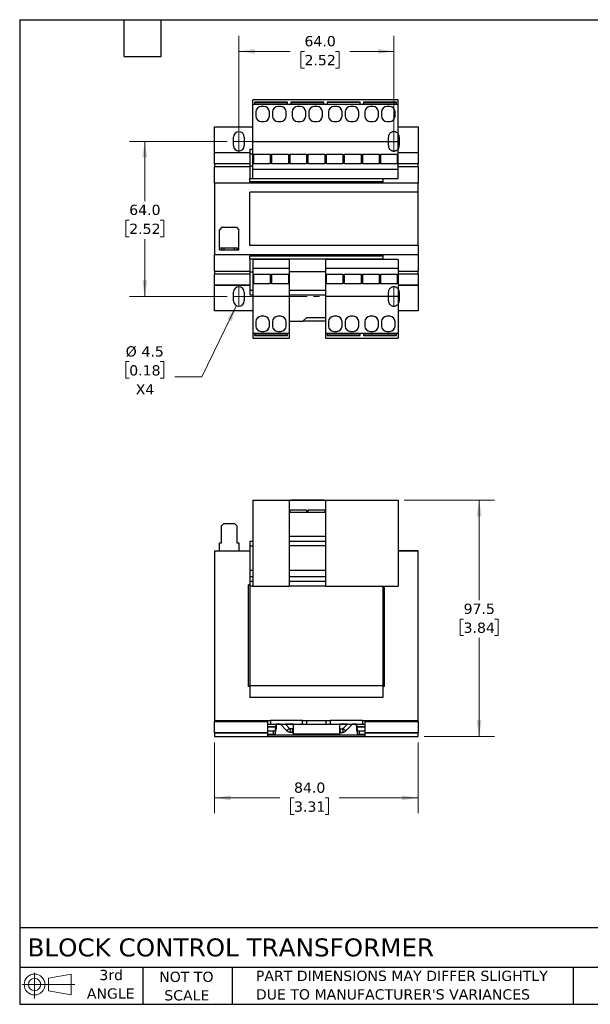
# Model space of a CAD drawing. Header units: millimetres. Extents: x 13 to 546, y 13 to 419.
# Tile 1 of 2: x 13 to 248, y 13 to 419. Entities that reach past the tile are written whole.
import ezdxf

# ---------------------------------------------------------------- set-up
doc = ezdxf.new("R2010")
doc.units = ezdxf.units.MM
doc.header["$LTSCALE"] = 2
for name, pattern in [('SLD-Center', [19.05, 15.24, -1.27, 1.27, -1.27]), ('SLD-Dashed', [1.905, 1.27, -0.635]), ('SLD-Solid', [0])]:
    doc.linetypes.add(name, pattern=pattern)
doc.layers.add('HIDDEN', color=102, linetype='SLD-Dashed')
doc.layers.add('TEXT', color=140, linetype='SLD-Solid', lineweight=25)
doc.styles.add('SLDTEXTSTYLE0', font='VERDANA.TTF')
doc.dimstyles.new('SLDDIMSTYLE0', dxfattribs={"dimtxt": 4.316016, "dimasz": 6.604, "dimexe": 0, "dimexo": 0.0625, "dimgap": 1.079004, "dimtad": 0, "dimtih": 1, "dimtoh": 1, "dimrnd": 1e-09, "dimzin": 4, "dimdsep": 46, "dimtxsty": 'SLDTEXTSTYLE0', "dimsah": 1, "dimcen": 0.09, "dimadec": 0, "dimazin": 1, "dimtfac": 1, "dimtofl": 0, "dimtmove": 0, "dimatfit": 3, "dimfxl": 0, "dimfrac": 2, "dimtolj": 1, "dimtzin": 12, "dimarcsym": 0})
doc.dimstyles.new('SLDDIMSTYLE1', dxfattribs={"dimtxt": 4.316016, "dimasz": 6.604, "dimexe": 0, "dimexo": 0.0625, "dimgap": 1.079004, "dimtad": 0, "dimtih": 1, "dimtoh": 1, "dimrnd": 1e-09, "dimzin": 12, "dimdsep": 46, "dimtxsty": 'SLDTEXTSTYLE0', "dimsah": 1, "dimcen": 0.09, "dimadec": 0, "dimazin": 3, "dimtfac": 1, "dimtofl": 0, "dimtmove": 0, "dimatfit": 3, "dimfxl": 0, "dimfrac": 2, "dimtolj": 1, "dimtzin": 12, "dimarcsym": 0})
doc.dimstyles.new('SLDDIMSTYLE3', dxfattribs={"dimtxt": 4.316016, "dimasz": 6.604, "dimexe": 0, "dimexo": 0.0625, "dimgap": 1.079004, "dimtad": 0, "dimtih": 1, "dimtoh": 1, "dimrnd": 1e-09, "dimzin": 12, "dimdsep": 46, "dimtxsty": 'SLDTEXTSTYLE0', "dimsah": 1, "dimcen": 0, "dimadec": 0, "dimazin": 3, "dimtfac": 1, "dimtofl": 0, "dimtmove": 0, "dimatfit": 3, "dimfxl": 0, "dimfrac": 2, "dimtolj": 1, "dimtzin": 12, "dimarcsym": 0})

# ---------------------------------------------------------------- blocks, each defined once
blk = doc.blocks.new('Block11')
at = {"color": 7, "linetype": 'SLD-Solid', "lineweight": 18}
for p, q in [((5.18, 10.62), (5.18, 0)), ((10.96, 8.33), (20.35, 10.06)), ((10.96, 3.19), (10.96, 8.33)), ((20.35, 10.06), (20.35, 1.46)), ((0, 5.76), (21.75, 5.76)), ((10.96, 3.19), (20.35, 1.46))]:
    blk.add_line(p, q, dxfattribs=at)
for radius in [4.3, 2.57]:
    blk.add_circle((5.18, 5.76), radius, dxfattribs=at)
blk = doc.blocks.new('Block12')
at = {"color": 7, "linetype": 'Continuous'}
blk.add_blockref('Block11', (0, 0), dxfattribs=at)
blk = doc.blocks.new('_D')
at = {"color": 7, "linetype": 'SLD-Solid', "lineweight": 0}
for p, q in [((93.22, 120.72), (93.22, 91.55)), ((177.22, 120.72), (177.22, 91.55)), ((93.22, 97.9), (120.15, 97.9)), ((126, 97.9), (124.55, 97.9)), ((124.55, 97.9), (124.55, 91.04)), ((138.82, 97.9), (140.27, 97.9)), ((140.27, 97.9), (140.27, 91.04)), ((177.22, 97.9), (144.67, 97.9)), ((124.55, 91.04), (126, 91.04)), ((140.27, 91.04), (138.82, 91.04))]:
    blk.add_line(p, q, dxfattribs=at)
at = {"color": 7, "linetype": 'SLD-Solid', "lineweight": 18}
for points in [[(93.22, 97.9), (99.83, 96.89), (99.83, 98.92)], [(177.22, 97.9), (170.62, 98.92), (170.62, 96.89)]]:
    blk.add_solid(points, dxfattribs=at)
at = {"color": 7, "linetype": 'SLD-Solid', "lineweight": 18, "char_height": 4.233, "attachment_point": 1, "style": 'SLDTEXTSTYLE0'}
for s, insert in [('84.0', (126, 104.25)), ('3.31', (126, 96.42))]:
    blk.add_mtext(s, dxfattribs=dict(at, insert=insert))
blk = doc.blocks.new('_D_1')
at = {"color": 7, "linetype": 'SLD-Solid', "lineweight": 0}
for p, q in [((171.51, 220.73), (208.8, 220.73)), ((202.45, 220.73), (202.45, 179.56)), ((196.03, 171.73), (194.58, 171.73)), ((194.58, 171.73), (194.58, 164.87)), ((208.86, 171.73), (210.31, 171.73)), ((210.31, 171.73), (210.31, 164.87)), ((194.58, 164.87), (196.03, 164.87)), ((202.45, 123.26), (202.45, 163.9)), ((210.31, 164.87), (208.86, 164.87)), ((179.76, 123.26), (208.8, 123.26))]:
    blk.add_line(p, q, dxfattribs=at)
at = {"color": 7, "linetype": 'SLD-Solid', "lineweight": 18}
for points in [[(202.45, 220.73), (201.43, 214.13), (203.46, 214.13)], [(202.45, 123.26), (203.46, 129.87), (201.43, 129.87)]]:
    blk.add_solid(points, dxfattribs=at)
at = {"color": 7, "linetype": 'SLD-Solid', "lineweight": 18, "char_height": 4.233, "attachment_point": 1, "style": 'SLDTEXTSTYLE0'}
for s, insert in [('97.5', (196.03, 178.07)), ('3.84', (196.03, 170.25))]:
    blk.add_mtext(s, dxfattribs=dict(at, insert=insert))
blk = doc.blocks.new('_D_8')
at = {"color": 7, "linetype": 'SLD-Solid', "lineweight": 0}
for p, q in [((98.43, 368.87), (58.01, 368.87)), ((64.36, 368.87), (64.36, 344.22)), ((57.94, 336.39), (56.49, 336.39)), ((56.49, 336.39), (56.49, 329.53)), ((70.77, 336.39), (72.22, 336.39)), ((72.22, 336.39), (72.22, 329.53)), ((56.49, 329.53), (57.94, 329.53)), ((72.22, 329.53), (70.77, 329.53)), ((64.36, 304.87), (64.36, 328.57)), ((98.43, 304.87), (58.01, 304.87))]:
    blk.add_line(p, q, dxfattribs=at)
at = {"color": 7, "linetype": 'SLD-Solid', "lineweight": 18}
for points in [[(64.36, 368.87), (63.34, 362.26), (65.37, 362.26)], [(64.36, 304.87), (65.37, 311.47), (63.34, 311.47)]]:
    blk.add_solid(points, dxfattribs=at)
at = {"color": 7, "linetype": 'SLD-Solid', "lineweight": 18, "char_height": 4.233, "attachment_point": 1, "style": 'SLDTEXTSTYLE0'}
for s, insert in [('64.0', (57.94, 342.74)), ('2.52', (57.94, 334.91))]:
    blk.add_mtext(s, dxfattribs=dict(at, insert=insert))
blk = doc.blocks.new('_D_9')
at = {"color": 7, "linetype": 'SLD-Solid', "lineweight": 0}
for p, q in [((103.22, 373.16), (103.22, 412.37)), ((167.22, 373.16), (167.22, 412.37)), ((103.22, 406.02), (124.47, 406.02)), ((130.32, 406.02), (128.87, 406.02)), ((128.87, 406.02), (128.87, 399.16)), ((143.14, 406.02), (144.59, 406.02)), ((144.59, 406.02), (144.59, 399.16)), ((167.22, 406.02), (148.99, 406.02)), ((128.87, 399.16), (130.32, 399.16)), ((144.59, 399.16), (143.14, 399.16))]:
    blk.add_line(p, q, dxfattribs=at)
at = {"color": 7, "linetype": 'SLD-Solid', "lineweight": 18}
for points in [[(103.22, 406.02), (109.83, 405), (109.83, 407.03)], [(167.22, 406.02), (160.62, 407.03), (160.62, 405)]]:
    blk.add_solid(points, dxfattribs=at)
at = {"color": 7, "linetype": 'SLD-Solid', "lineweight": 18, "char_height": 4.233, "attachment_point": 1, "style": 'SLDTEXTSTYLE0'}
for s, insert in [('64.0', (130.32, 412.36)), ('2.52', (130.32, 404.53))]:
    blk.add_mtext(s, dxfattribs=dict(at, insert=insert))
blk = doc.blocks.new('_D_10')
at = {"color": 7, "linetype": 'SLD-Solid', "lineweight": 0}
for p, q in [((102.24, 301.09), (87.95, 271.69)), ((57.94, 277.96), (56.49, 277.96)), ((56.49, 277.96), (56.49, 271.1)), ((70.77, 277.96), (72.22, 277.96)), ((72.22, 277.96), (72.22, 271.1)), ((56.49, 271.1), (57.94, 271.1)), ((72.22, 271.1), (70.77, 271.1)), ((87.95, 271.69), (76.84, 271.69))]:
    blk.add_line(p, q, dxfattribs=at)
at = {"color": 7, "linetype": 'SLD-Solid', "lineweight": 18}
blk.add_solid([(102.24, 301.09), (98.44, 295.6), (100.27, 294.71)], dxfattribs=at)
at = {"color": 7, "linetype": 'SLD-Solid', "lineweight": 18, "char_height": 4.233, "attachment_point": 1, "style": 'SLDTEXTSTYLE0'}
for s, insert in [('%%c', (56.48, 284.3)), ('4.5', (63, 284.3)), ('0.18', (57.94, 276.48)), ('X4', (60.63, 268.65))]:
    blk.add_mtext(s, dxfattribs=dict(at, insert=insert))

msp = doc.modelspace()

# ---------------------------------------------------------------- linework, layer by layer
for p, q in [((108.973, 384.216), (108.973, 386.016)), ((168.973, 386.016), (108.973, 386.016)), ((108.973, 384.216), (109.673, 384.216)), ((108.973, 368.716), (108.973, 384.216)), ((109.673, 385.016), (109.673, 384.216)), ((123.273, 385.016), (109.673, 385.016)), ((109.673, 384.913), (123.273, 384.913)), ((109.673, 384.216), (123.273, 384.216)), ((113.623, 383.266), (112.423, 383.266)), ((120.523, 383.266), (119.323, 383.266)), ((123.273, 384.216), (123.273, 385.016)), ((123.273, 384.216), (124.673, 384.216)), ((138.273, 385.016), (124.673, 385.016)), ((124.673, 385.016), (124.673, 384.216)), ((124.673, 384.913), (138.273, 384.913)), ((124.673, 384.216), (138.273, 384.216)), ((128.623, 383.266), (127.423, 383.266)), ((135.523, 383.266), (134.323, 383.266)), ((138.273, 384.216), (138.273, 385.016)), ((138.273, 384.216), (139.673, 384.216)), ((153.273, 385.016), (139.673, 385.016)), ((139.673, 385.016), (139.673, 384.216)), ((153.273, 384.913), (139.673, 384.913)), ((139.673, 384.216), (153.273, 384.216)), ((143.623, 383.266), (142.423, 383.266)), ((150.523, 383.266), (149.323, 383.266)), ((153.273, 384.216), (153.273, 385.016)), ((153.273, 384.216), (154.673, 384.216)), ((168.273, 385.016), (154.673, 385.016)), ((154.673, 385.016), (154.673, 384.216)), ((154.673, 384.913), (168.273, 384.913)), ((154.673, 384.216), (168.273, 384.216)), ((158.623, 383.266), (157.423, 383.266)), ((165.523, 383.266), (164.323, 383.266)), ((168.273, 384.216), (168.273, 385.016)), ((168.273, 384.216), (168.973, 384.216)), ((168.973, 384.216), (168.973, 386.016)), ((168.973, 368.716), (168.973, 384.216)), ((110.223, 381.066), (110.223, 379.266)), ((115.823, 379.266), (115.823, 381.066)), ((117.123, 381.066), (117.123, 379.266)), ((122.723, 379.266), (122.723, 381.066)), ((125.223, 381.066), (125.223, 379.266)), ((130.823, 379.266), (130.823, 381.066)), ((132.123, 381.066), (132.123, 379.266)), ((137.723, 379.266), (137.723, 381.066)), ((140.223, 381.066), (140.223, 379.266)), ((145.823, 379.266), (145.823, 381.066)), ((147.123, 381.066), (147.123, 379.266)), ((152.723, 379.266), (152.723, 381.066)), ((155.223, 381.066), (155.223, 379.266)), ((160.823, 379.266), (160.823, 381.066)), ((162.123, 381.066), (162.123, 379.266)), ((167.723, 379.266), (167.723, 381.066)), ((93.223, 374.866), (108.973, 374.866)), ((93.223, 364.22), (93.223, 374.866)), ((112.423, 377.066), (113.623, 377.066)), ((119.323, 377.066), (120.523, 377.066)), ((127.423, 377.066), (128.623, 377.066)), ((134.323, 377.066), (135.523, 377.066)), ((142.423, 377.066), (143.623, 377.066)), ((149.323, 377.066), (150.523, 377.066)), ((157.423, 377.066), (158.623, 377.066)), ((164.323, 377.066), (165.523, 377.066)), ((168.973, 374.866), (177.223, 374.866)), ((177.223, 374.866), (177.223, 364.22)), ((100.973, 367.116), (100.973, 370.616)), ((105.473, 370.616), (105.473, 367.116)), ((169.473, 370.616), (169.473, 367.116)), ((168.973, 368.716), (108.973, 368.716)), ((108.973, 357.216), (108.973, 368.716)), ((168.973, 357.216), (168.973, 368.716)), ((93.223, 364.15), (93.223, 364.22)), ((93.223, 364.22), (107.723, 364.22)), ((93.223, 359.548), (93.223, 364.15)), ((107.723, 364.15), (93.223, 364.15)), ((107.723, 365.716), (108.973, 365.716)), ((107.723, 365.716), (107.723, 363.716)), ((107.723, 363.716), (108.973, 363.716)), ((107.723, 363.716), (107.723, 358.716)), ((109.261, 363.601), (116.161, 363.601)), ((109.261, 363.601), (109.261, 359.631)), ((116.161, 363.601), (116.161, 359.631)), ((116.761, 363.601), (123.661, 363.601)), ((116.761, 363.601), (116.761, 359.631)), ((123.661, 363.601), (123.661, 359.631)), ((124.261, 363.601), (124.261, 359.631)), ((124.261, 363.601), (131.161, 363.601)), ((131.161, 363.601), (131.161, 359.631)), ((131.761, 363.601), (131.761, 359.631)), ((131.761, 363.601), (138.661, 363.601)), ((138.661, 363.601), (138.661, 359.631)), ((139.261, 363.601), (139.261, 359.631)), ((139.261, 363.601), (146.161, 363.601)), ((146.161, 363.601), (146.161, 359.631)), ((146.761, 363.601), (153.661, 363.601)), ((146.761, 363.601), (146.761, 359.631)), ((153.661, 363.601), (153.661, 359.631)), ((154.261, 363.601), (154.261, 359.631)), ((154.261, 363.601), (161.161, 363.601)), ((161.161, 363.601), (161.161, 359.631)), ((161.761, 363.601), (168.661, 363.601)), ((161.761, 363.601), (161.761, 359.631)), ((168.661, 363.601), (168.661, 359.631)), ((168.973, 364.22), (177.223, 364.22)), ((177.223, 364.15), (168.973, 364.15)), ((177.223, 364.22), (177.223, 364.15)), ((177.223, 364.15), (177.223, 359.548)), ((93.223, 359.548), (93.223, 358.416)), ((107.723, 359.548), (93.223, 359.548)), ((93.223, 351.616), (93.223, 358.416)), ((107.723, 358.416), (93.223, 358.416)), ((107.723, 358.716), (108.973, 358.716)), ((107.723, 358.716), (107.723, 353.366)), ((116.161, 359.631), (109.261, 359.631)), ((123.661, 359.631), (116.761, 359.631)), ((131.161, 359.631), (124.261, 359.631)), ((138.661, 359.631), (131.761, 359.631)), ((146.161, 359.631), (139.261, 359.631)), ((153.661, 359.631), (146.761, 359.631)), ((161.161, 359.631), (154.261, 359.631)), ((168.661, 359.631), (161.761, 359.631)), ((177.223, 359.548), (168.973, 359.548)), ((177.223, 358.416), (168.973, 358.416)), ((177.223, 358.416), (177.223, 359.548)), ((177.223, 358.416), (177.223, 351.616)), ((168.973, 357.216), (108.973, 357.216)), ((108.973, 353.566), (108.973, 357.216)), ((168.973, 353.566), (168.973, 357.216)), ((177.223, 351.616), (93.223, 351.616)), ((93.223, 351.616), (93.223, 322.116)), ((162.723, 353.366), (107.723, 353.366)), ((107.723, 352.266), (107.723, 353.366)), ((107.723, 352.266), (162.723, 352.266)), ((107.723, 352.266), (107.723, 351.716)), ((107.723, 351.716), (162.723, 351.716)), ((107.723, 351.716), (107.723, 351.616)), ((108.973, 353.566), (168.973, 353.566)), ((162.723, 353.566), (162.723, 353.366)), ((162.723, 353.366), (162.723, 352.266)), ((162.723, 352.266), (162.723, 351.716)), ((162.723, 351.716), (162.723, 351.616)), ((177.223, 347.866), (177.223, 351.616)), ((107.776, 325.866), (107.776, 347.866)), ((177.276, 347.866), (107.776, 347.866)), ((177.276, 325.866), (177.276, 347.866)), ((96.223, 333.416), (95.223, 332.416)), ((96.223, 333.416), (102.223, 333.416)), ((102.223, 333.416), (103.223, 332.416)), ((95.223, 324.916), (95.223, 332.416)), ((103.223, 324.916), (103.223, 332.416)), ((177.276, 325.866), (107.776, 325.866)), ((177.223, 325.866), (177.223, 322.116)), ((93.223, 322.116), (177.223, 322.116)), ((93.223, 315.316), (93.223, 322.116)), ((95.223, 324.116), (95.223, 324.916)), ((95.223, 324.916), (96.073, 324.916)), ((95.223, 324.116), (96.073, 324.116)), ((96.073, 324.916), (96.073, 324.116)), ((96.073, 324.916), (97.073, 324.916)), ((96.073, 324.116), (97.073, 324.116)), ((97.073, 324.916), (97.073, 324.116)), ((97.073, 324.916), (101.373, 324.916)), ((97.073, 324.116), (101.373, 324.116)), ((101.373, 324.116), (101.373, 324.916)), ((101.373, 324.916), (102.373, 324.916)), ((101.373, 324.116), (102.373, 324.116)), ((102.373, 324.916), (102.373, 324.116)), ((102.373, 324.916), (103.223, 324.916)), ((102.373, 324.116), (103.223, 324.116)), ((103.223, 324.116), (103.223, 324.916)), ((107.723, 322.116), (107.723, 322.016)), ((107.723, 322.016), (162.723, 322.016)), ((107.723, 322.016), (107.723, 321.466)), ((162.723, 321.466), (107.723, 321.466)), ((107.723, 320.366), (107.723, 321.466)), ((162.723, 322.116), (162.723, 322.016)), ((162.723, 322.016), (162.723, 321.466)), ((162.723, 321.466), (162.723, 320.366)), ((177.223, 322.116), (177.223, 315.316)), ((107.723, 320.366), (162.723, 320.366)), ((107.723, 320.366), (107.723, 315.016)), ((123.973, 320.166), (108.973, 320.166)), ((108.973, 320.166), (108.973, 316.516)), ((123.973, 320.166), (123.973, 316.516)), ((168.973, 320.166), (138.973, 320.166)), ((138.973, 320.166), (138.973, 316.516)), ((162.723, 320.366), (162.723, 320.166)), ((168.973, 320.166), (168.973, 316.516)), ((93.223, 315.316), (93.223, 314.185)), ((93.223, 315.316), (107.723, 315.316)), ((93.223, 309.583), (93.223, 314.185)), ((93.223, 314.185), (107.723, 314.185)), ((107.723, 315.016), (108.973, 315.016)), ((107.723, 315.016), (107.723, 307.516)), ((108.973, 316.516), (123.973, 316.516)), ((108.973, 316.516), (108.973, 305.016)), ((109.261, 314.101), (109.261, 310.131)), ((109.261, 314.101), (116.161, 314.101)), ((116.161, 314.101), (116.161, 310.131)), ((116.761, 314.101), (116.761, 310.131)), ((116.761, 314.101), (123.661, 314.101)), ((123.661, 314.101), (123.661, 310.131)), ((123.973, 316.516), (123.973, 305.016)), ((138.973, 315.016), (123.973, 315.016)), ((138.973, 316.516), (168.973, 316.516)), ((138.973, 316.516), (138.973, 305.016)), ((139.261, 314.101), (139.261, 310.131)), ((139.261, 314.101), (146.161, 314.101)), ((146.161, 314.101), (146.161, 310.131)), ((146.761, 314.101), (146.761, 310.131)), ((146.761, 314.101), (153.661, 314.101)), ((153.661, 314.101), (153.661, 310.131)), ((154.261, 314.101), (161.161, 314.101)), ((154.261, 314.101), (154.261, 310.131)), ((161.161, 314.101), (161.161, 310.131)), ((161.761, 314.101), (161.761, 310.131)), ((161.761, 314.101), (168.661, 314.101)), ((168.661, 314.101), (168.661, 310.131)), ((168.973, 316.516), (168.973, 305.016)), ((168.973, 315.316), (177.223, 315.316)), ((168.973, 314.185), (177.223, 314.185)), ((177.223, 314.185), (177.223, 315.316)), ((177.223, 314.185), (177.223, 309.583)), ((93.223, 309.512), (93.223, 309.583)), ((93.223, 309.583), (107.723, 309.583)), ((93.223, 298.866), (93.223, 309.512)), ((107.723, 309.512), (93.223, 309.512)), ((116.161, 310.131), (109.261, 310.131)), ((123.661, 310.131), (116.761, 310.131)), ((146.161, 310.131), (139.261, 310.131)), ((153.661, 310.131), (146.761, 310.131)), ((161.161, 310.131), (154.261, 310.131)), ((168.661, 310.131), (161.761, 310.131)), ((168.973, 309.583), (177.223, 309.583)), ((177.223, 309.512), (168.973, 309.512)), ((177.223, 309.583), (177.223, 309.512)), ((177.223, 309.512), (177.223, 298.866)), ((100.973, 303.116), (100.973, 306.616)), ((105.473, 306.616), (105.473, 303.116)), ((107.723, 307.516), (108.973, 307.516)), ((107.723, 307.516), (107.723, 305.516)), ((107.723, 305.516), (108.973, 305.516)), ((108.973, 305.016), (123.973, 305.016)), ((108.973, 305.016), (108.973, 289.516)), ((123.973, 307.516), (138.973, 307.516)), ((123.973, 305.516), (138.973, 305.516)), ((123.973, 305.016), (123.973, 289.516)), ((138.973, 305.016), (168.973, 305.016)), ((138.973, 305.016), (138.973, 289.516)), ((168.973, 305.016), (168.973, 289.516)), ((169.473, 306.616), (169.473, 303.116)), ((108.973, 298.866), (93.223, 298.866)), ((177.223, 298.866), (168.973, 298.866)), ((110.223, 294.466), (110.223, 292.666)), ((113.623, 296.666), (112.423, 296.666)), ((115.823, 292.666), (115.823, 294.466)), ((117.123, 294.466), (117.123, 292.666)), ((120.523, 296.666), (119.323, 296.666)), ((122.723, 292.666), (122.723, 294.466)), ((129.523, 294.516), (123.973, 294.516)), ((129.523, 294.516), (131.223, 296.216)), ((129.823, 294.816), (138.973, 294.816)), ((131.223, 296.216), (138.973, 296.216)), ((140.223, 294.466), (140.223, 292.666)), ((143.623, 296.666), (142.423, 296.666)), ((145.823, 292.666), (145.823, 294.466)), ((147.123, 294.466), (147.123, 292.666)), ((150.523, 296.666), (149.323, 296.666)), ((152.723, 292.666), (152.723, 294.466)), ((155.223, 294.466), (155.223, 292.666)), ((158.623, 296.666), (157.423, 296.666)), ((160.823, 292.666), (160.823, 294.466)), ((162.123, 294.466), (162.123, 292.666)), ((165.523, 296.666), (164.323, 296.666)), ((167.723, 292.666), (167.723, 294.466)), ((109.673, 289.516), (108.973, 289.516)), ((108.973, 289.516), (108.973, 287.716)), ((109.673, 289.516), (109.673, 288.716)), ((123.273, 289.516), (109.673, 289.516)), ((123.273, 288.82), (109.673, 288.82)), ((109.673, 288.716), (123.273, 288.716)), ((112.423, 290.466), (113.623, 290.466)), ((119.323, 290.466), (120.523, 290.466)), ((123.973, 289.516), (123.273, 289.516)), ((123.273, 288.716), (123.273, 289.516)), ((123.973, 289.516), (123.973, 287.716)), ((139.673, 289.516), (138.973, 289.516)), ((138.973, 289.516), (138.973, 287.716)), ((139.673, 289.516), (139.673, 288.716)), ((153.273, 289.516), (139.673, 289.516)), ((153.273, 288.82), (139.673, 288.82)), ((139.673, 288.716), (153.273, 288.716)), ((142.423, 290.466), (143.623, 290.466)), ((149.323, 290.466), (150.523, 290.466)), ((153.273, 288.716), (153.273, 289.516)), ((154.673, 289.516), (153.273, 289.516)), ((154.673, 289.516), (154.673, 288.716)), ((168.273, 289.516), (154.673, 289.516)), ((168.273, 288.82), (154.673, 288.82)), ((154.673, 288.716), (168.273, 288.716)), ((157.423, 290.466), (158.623, 290.466)), ((164.323, 290.466), (165.523, 290.466)), ((168.273, 288.716), (168.273, 289.516)), ((168.973, 289.516), (168.273, 289.516)), ((168.973, 289.516), (168.973, 287.716)), ((108.973, 287.716), (123.973, 287.716)), ((138.973, 287.716), (168.973, 287.716)), ((108.973, 220.731), (108.973, 185.331)), ((108.973, 220.731), (123.973, 220.731)), ((123.973, 220.731), (123.973, 185.331)), ((123.973, 220.731), (124.673, 220.731)), ((138.973, 220.711), (123.973, 220.711)), ((124.673, 220.731), (124.673, 220.711)), ((138.273, 220.731), (124.673, 220.731)), ((138.273, 220.731), (138.973, 220.731)), ((138.273, 220.711), (138.273, 220.731)), ((138.973, 220.731), (138.973, 185.331)), ((138.973, 220.731), (168.973, 220.731)), ((168.973, 220.731), (168.973, 185.331)), ((138.973, 215.711), (123.973, 215.711)), ((131.161, 216.711), (124.261, 216.711)), ((124.261, 216.711), (124.261, 215.711)), ((131.161, 216.711), (131.161, 215.711)), ((138.661, 216.711), (131.761, 216.711)), ((131.761, 216.711), (131.761, 215.711)), ((138.661, 216.711), (138.661, 215.711)), ((96.073, 210.162), (97.073, 211.162)), ((96.073, 203.162), (96.073, 210.162)), ((97.073, 211.162), (101.373, 211.162)), ((101.373, 211.162), (102.373, 210.162)), ((102.373, 210.162), (102.373, 203.162)), ((107.723, 203.911), (108.973, 203.911)), ((107.723, 203.911), (107.723, 201.911)), ((123.973, 205.911), (138.973, 205.911)), ((123.973, 203.911), (138.973, 203.911)), ((93.223, 199.862), (107.723, 199.862)), ((93.223, 199.862), (93.223, 129.861)), ((95.223, 203.162), (96.073, 203.162)), ((95.223, 199.862), (95.223, 203.162)), ((102.373, 203.162), (103.223, 203.162)), ((103.223, 203.162), (103.223, 199.862)), ((107.723, 201.911), (108.973, 201.911)), ((107.723, 201.911), (107.723, 191.911)), ((138.973, 201.911), (123.973, 201.911)), ((177.276, 199.915), (168.973, 199.915)), ((168.973, 199.862), (177.223, 199.862)), ((177.223, 129.861), (177.223, 199.862)), ((177.276, 149.415), (177.276, 199.915)), ((107.723, 191.911), (108.973, 191.911)), ((107.723, 191.911), (107.723, 189.251)), ((123.973, 191.911), (138.973, 191.911)), ((107.723, 189.251), (107.723, 187.303)), ((107.723, 189.251), (108.973, 189.251)), ((107.723, 187.303), (107.723, 185.411)), ((107.723, 187.303), (108.973, 187.303)), ((123.973, 189.251), (138.973, 189.251)), ((123.973, 187.303), (138.973, 187.303)), ((107.723, 185.861), (107.223, 185.861)), ((107.223, 143.861), (107.223, 185.861)), ((107.723, 185.411), (108.973, 185.411)), ((107.723, 185.411), (107.723, 144.311)), ((108.973, 185.331), (123.973, 185.331)), ((123.973, 185.411), (138.973, 185.411)), ((138.973, 185.331), (168.973, 185.331)), ((162.723, 185.331), (162.723, 144.311)), ((163.223, 185.331), (163.223, 143.861)), ((177.223, 149.415), (177.276, 149.415)), ((107.723, 143.861), (107.223, 143.861)), ((107.723, 144.311), (162.723, 144.311)), ((107.723, 144.311), (107.723, 139.311)), ((162.723, 144.311), (162.723, 139.311)), ((163.223, 143.861), (162.723, 143.861)), ((162.723, 139.311), (107.723, 139.311)), ((93.223, 129.861), (93.223, 129.392)), ((93.223, 129.861), (115.223, 129.861)), ((93.223, 129.392), (115.223, 129.392)), ((93.223, 124.79), (93.223, 129.392)), ((115.223, 129.392), (115.223, 129.861)), ((115.223, 129.861), (116.223, 129.861)), ((115.223, 124.79), (115.223, 129.392)), ((115.223, 128.361), (116.223, 128.361)), ((118.56, 127.237), (115.223, 127.237)), ((118.546, 127.051), (115.223, 127.051)), ((116.223, 129.861), (116.223, 128.361)), ((129.523, 129.861), (116.223, 129.861)), ((116.223, 128.361), (129.523, 128.361)), ((118.372, 125.885), (118.546, 127.051)), ((118.546, 125.675), (118.546, 127.051)), ((118.608, 128.361), (118.56, 127.237)), ((118.56, 126.418), (118.642, 128.361)), ((118.56, 127.237), (118.56, 126.418)), ((120.372, 128.332), (118.641, 128.332)), ((120.376, 128.361), (120.359, 128.346)), ((123.009, 125.561), (120.359, 128.346)), ((122.415, 128.361), (124.095, 126.595)), ((125.723, 128.332), (122.443, 128.332)), ((124.095, 126.595), (123.009, 125.561)), ((124.408, 126.443), (124.258, 124.95)), ((125.36, 126.347), (124.408, 126.443)), ((125.36, 126.347), (125.211, 124.855)), ((125.723, 126.311), (125.36, 126.347)), ((125.723, 124.161), (125.723, 128.361)), ((129.523, 128.361), (129.523, 129.861)), ((129.523, 129.861), (131.223, 129.861)), ((129.823, 128.361), (129.523, 128.361)), ((129.823, 128.361), (140.623, 128.361)), ((131.223, 128.361), (131.223, 129.861)), ((131.223, 129.861), (139.223, 129.861)), ((139.223, 128.361), (139.223, 129.861)), ((139.223, 129.861), (140.923, 129.861)), ((140.923, 128.361), (140.623, 128.361)), ((140.923, 129.861), (140.923, 128.361)), ((154.223, 129.861), (140.923, 129.861)), ((140.923, 128.361), (154.223, 128.361)), ((144.723, 128.361), (144.723, 124.161)), ((148.003, 128.332), (144.723, 128.332)), ((144.723, 126.311), (145.086, 126.347)), ((145.086, 126.347), (146.038, 126.443)), ((145.235, 124.855), (145.086, 126.347)), ((146.038, 126.443), (146.188, 124.95)), ((146.351, 126.595), (148.031, 128.361)), ((146.351, 126.595), (147.438, 125.561)), ((147.438, 125.561), (150.087, 128.346)), ((150.087, 128.346), (150.071, 128.361)), ((151.805, 128.332), (150.074, 128.332)), ((151.886, 126.418), (151.804, 128.361)), ((151.839, 128.361), (151.886, 127.237)), ((151.886, 127.237), (151.886, 126.418)), ((155.223, 127.237), (151.886, 127.237)), ((151.9, 127.051), (152.074, 125.885)), ((151.9, 125.675), (151.9, 127.051)), ((155.223, 127.051), (151.9, 127.051)), ((154.223, 129.861), (154.223, 128.361)), ((154.223, 129.861), (155.223, 129.861)), ((154.223, 128.361), (155.223, 128.361)), ((155.223, 129.861), (155.223, 129.392)), ((155.223, 129.861), (177.223, 129.861)), ((155.223, 129.392), (177.223, 129.392)), ((155.223, 129.392), (155.223, 124.79)), ((177.223, 129.392), (177.223, 129.861)), ((177.223, 129.392), (177.223, 124.79)), ((93.223, 124.79), (115.223, 124.79)), ((93.223, 124.761), (93.223, 124.79)), ((115.223, 124.761), (93.223, 124.761)), ((93.223, 124.761), (93.223, 123.261)), ((93.223, 123.261), (115.223, 123.261)), ((115.223, 125.511), (117.374, 125.511)), ((115.223, 124.761), (115.223, 124.79)), ((115.223, 123.261), (115.223, 124.761)), ((115.223, 124.134), (117.374, 124.134)), ((155.223, 123.73), (115.223, 123.73)), ((115.223, 123.261), (155.223, 123.261)), ((117.374, 125.511), (117.374, 124.134)), ((118.372, 124.508), (118.372, 125.885)), ((118.372, 124.508), (118.546, 125.675)), ((125.211, 124.855), (124.258, 124.95)), ((125.211, 124.855), (125.723, 124.804)), ((144.723, 124.161), (125.723, 124.161)), ((144.723, 124.804), (145.235, 124.855)), ((145.235, 124.855), (146.188, 124.95)), ((151.9, 125.675), (152.074, 124.508)), ((152.074, 125.885), (152.074, 124.508)), ((153.072, 125.511), (155.223, 125.511)), ((153.072, 124.134), (153.072, 125.511)), ((153.072, 124.134), (155.223, 124.134)), ((155.223, 124.79), (177.223, 124.79)), ((155.223, 124.79), (155.223, 124.761)), ((155.223, 124.761), (155.223, 123.261)), ((177.223, 124.761), (155.223, 124.761)), ((155.223, 123.261), (177.223, 123.261)), ((177.223, 124.79), (177.223, 124.761)), ((177.223, 123.261), (177.223, 124.761))]:
    msp.add_line(p, q)
at = {"color": 7, "linetype": 'SLD-Center', "lineweight": 18}
for p, q in [((103.223, 372.866), (103.223, 364.866)), ((167.223, 372.866), (167.223, 364.866)), ((100.973, 368.866), (169.473, 368.866)), ((103.223, 308.866), (103.223, 300.866)), ((167.223, 308.866), (167.223, 300.866)), ((100.973, 304.866), (169.473, 304.866))]:
    msp.add_line(p, q, dxfattribs=at)
at = {"flags": 128}
for points in [[(117.374, 125.511), (117.562, 125.518), (117.743, 125.539), (117.911, 125.573), (118.06, 125.619), (118.184, 125.675), (118.28, 125.74), (118.343, 125.811), (118.372, 125.885)], [(117.374, 124.134), (117.562, 124.141), (117.743, 124.162), (117.911, 124.196), (118.06, 124.242), (118.184, 124.299), (118.28, 124.363), (118.343, 124.434), (118.372, 124.508)], [(152.074, 125.885), (152.103, 125.811), (152.166, 125.74), (152.262, 125.675), (152.387, 125.619), (152.535, 125.573), (152.703, 125.539), (152.885, 125.518), (153.072, 125.511)], [(152.074, 124.508), (152.103, 124.434), (152.166, 124.363), (152.262, 124.299), (152.387, 124.242), (152.535, 124.196), (152.703, 124.162), (152.885, 124.141), (153.072, 124.134)]]:
    msp.add_lwpolyline(points, dxfattribs=at)
for centre, radius, start, end in [((112.423, 381.066), 2.2, 90, 180), ((113.623, 381.066), 2.2, 0, 90), ((119.323, 381.066), 2.2, 90, 180), ((120.523, 381.066), 2.2, 0, 90), ((127.423, 381.066), 2.2, 90, 180), ((128.623, 381.066), 2.2, 0, 90), ((134.323, 381.066), 2.2, 90, 180), ((135.523, 381.066), 2.2, 0, 90), ((142.423, 381.066), 2.2, 90, 180), ((143.623, 381.066), 2.2, 0, 90), ((149.323, 381.066), 2.2, 90, 180), ((150.523, 381.066), 2.2, 0, 90), ((157.423, 381.066), 2.2, 90, 180), ((158.623, 381.066), 2.2, 0, 90), ((164.323, 381.066), 2.2, 90, 180), ((165.523, 381.066), 2.2, 0, 90), ((112.423, 379.266), 2.2, 180, 270), ((113.623, 379.266), 2.2, 270, 0), ((119.323, 379.266), 2.2, 180, 270), ((120.523, 379.266), 2.2, 270, 0), ((127.423, 379.266), 2.2, 180, 270), ((128.623, 379.266), 2.2, 270, 0), ((134.323, 379.266), 2.2, 180, 270), ((135.523, 379.266), 2.2, 270, 0), ((142.423, 379.266), 2.2, 180, 270), ((143.623, 379.266), 2.2, 270, 0), ((149.323, 379.266), 2.2, 180, 270), ((150.523, 379.266), 2.2, 270, 0), ((157.423, 379.266), 2.2, 180, 270), ((158.623, 379.266), 2.2, 270, 0), ((164.323, 379.266), 2.2, 180, 270), ((165.523, 379.266), 2.2, 270, 0), ((103.223, 370.616), 2.25, 0, 180), ((167.223, 370.616), 2.25, 0, 38.94244), ((103.223, 367.116), 2.25, 180, 0), ((167.223, 367.116), 2.25, 321.05756, 0), ((103.223, 306.616), 2.25, 0, 180), ((167.223, 306.616), 2.25, 0, 38.94244), ((103.223, 303.116), 2.25, 180, 0), ((167.223, 303.116), 2.25, 321.05756, 0), ((112.423, 294.466), 2.2, 90, 180), ((112.423, 292.666), 2.2, 180, 270), ((113.623, 294.466), 2.2, 0, 90), ((113.623, 292.666), 2.2, 270, 0), ((119.323, 294.466), 2.2, 90, 180), ((119.323, 292.666), 2.2, 180, 270), ((120.523, 294.466), 2.2, 0, 90), ((120.523, 292.666), 2.2, 270, 0), ((142.423, 294.466), 2.2, 90, 180), ((142.423, 292.666), 2.2, 180, 270), ((143.623, 294.466), 2.2, 0, 90), ((143.623, 292.666), 2.2, 270, 0), ((149.323, 294.466), 2.2, 90, 180), ((149.323, 292.666), 2.2, 180, 270), ((150.523, 294.466), 2.2, 0, 90), ((150.523, 292.666), 2.2, 270, 0), ((157.423, 294.466), 2.2, 90, 180), ((157.423, 292.666), 2.2, 180, 270), ((158.623, 294.466), 2.2, 0, 90), ((158.623, 292.666), 2.2, 270, 0), ((164.323, 294.466), 2.2, 90, 180), ((164.323, 292.666), 2.2, 180, 270), ((165.523, 294.466), 2.2, 0, 90), ((165.523, 292.666), 2.2, 270, 0)]:
    msp.add_arc(centre, radius, start, end)
for points in [[(118.56, 127.237), (118.559, 127.201), (118.557, 127.165), (118.552, 127.101), (118.549, 127.073), (118.546, 127.051)], [(118.546, 125.675), (118.549, 125.759), (118.552, 125.873), (118.557, 126.13), (118.559, 126.273), (118.56, 126.418)], [(120.323, 128.361), (120.33, 128.361), (120.337, 128.359), (120.35, 128.354), (120.355, 128.35), (120.359, 128.346)], [(124.095, 126.595), (124.132, 126.557), (124.178, 126.521), (124.284, 126.467), (124.345, 126.449), (124.408, 126.443)], [(146.351, 126.595), (146.314, 126.557), (146.268, 126.521), (146.162, 126.467), (146.101, 126.449), (146.038, 126.443)], [(150.087, 128.346), (150.091, 128.35), (150.096, 128.354), (150.109, 128.359), (150.116, 128.361), (150.123, 128.361)], [(151.886, 127.237), (151.887, 127.201), (151.889, 127.165), (151.894, 127.101), (151.897, 127.073), (151.9, 127.051)], [(151.9, 125.675), (151.897, 125.759), (151.894, 125.873), (151.889, 126.13), (151.887, 126.273), (151.886, 126.418)], [(124.258, 124.95), (124.008, 124.975), (123.765, 125.049), (123.339, 125.265), (123.156, 125.407), (123.009, 125.561)], [(146.188, 124.95), (146.438, 124.975), (146.681, 125.049), (147.107, 125.265), (147.29, 125.407), (147.438, 125.561)]]:
    msp.add_open_spline(points, degree=3, knots=[0, 0, 0, 0, 0.5, 0.5, 1, 1, 1, 1])
at = {"layer": 'HIDDEN', "linetype": 'SLD-Center'}
for p, q in [((164.973, 367.116), (164.973, 370.616)), ((164.973, 303.116), (164.973, 306.616))]:
    msp.add_line(p, q, dxfattribs=at)
for centre, start, end in [((167.223, 370.616), 0, 180), ((167.223, 367.116), 180, 0), ((167.223, 306.616), 0, 180), ((167.223, 303.116), 180, 0)]:
    msp.add_arc(centre, 2.25, start, end, dxfattribs=at)
at = {"layer": 'TEXT'}
for p, q in [((12.7, 419.1), (546.1, 419.1)), ((12.7, 419.1), (12.7, 12.7)), ((55.88, 403.86), (55.88, 419.1)), ((71.12, 403.86), (71.12, 419.1)), ((55.88, 403.86), (71.12, 403.86)), ((546.1, 44.252), (12.7, 44.252)), ((546.1, 27.94), (12.7, 27.94)), ((63.5, 27.94), (63.5, 12.7)), ((100.423, 27.94), (100.423, 12.7)), ((241.293, 27.94), (241.293, 12.7)), ((12.7, 12.7), (546.1, 12.7))]:
    msp.add_line(p, q, dxfattribs=at)

# ---------------------------------------------------------------- block references
msp.add_blockref('Block12', (13.676, 15.108), dxfattribs=at)

# ---------------------------------------------------------------- texts
at = {"layer": 'TEXT', "style": 'SLDTEXTSTYLE0'}
for s, insert, char_height, attachment_point in [('BLOCK CONTROL TRANSFORMER', (15.931, 39.889), 7.40833, 1), ('3rd', (50.493, 26.921), 4.2333, 2), ('NOT TO', (81.537, 26.172), 4.2333, 2), ('PART DIMENSIONS MAY DIFFER SLIGHTLY ', (110.239, 26.562), 4.23333, 1), ('ANGLE', (50.298, 19.276), 4.2333, 2), ('SCALE', (81.729, 18.527), 4.2333, 2), ("DUE TO MANUFACTURER'S VARIANCES", (110.239, 18.917), 4.23333, 1)]:
    msp.add_mtext(s, dxfattribs=dict(at, insert=insert, char_height=char_height, attachment_point=attachment_point))

# ---------------------------------------------------------------- dimensions: what is measured, and where the dimension line sits
at = {"color": 7, "linetype": 'SLD-Solid', "lineweight": 18}
for base, p1, p2, picture, middle in [((103.223, 406.016), (167.223, 370.616), (103.223, 370.616), '_D_9', (136.729, 406.016)), ((177.223, 97.903), (93.223, 123.261), (177.223, 123.261), '_D', (132.412, 97.903))]:
    dim = msp.add_linear_dim(base=base, p1=p1, p2=p2, dimstyle='SLDDIMSTYLE0', dxfattribs=at)
    dim.commit()
    dim.dimension.update_dxf_attribs({"geometry": picture, "text_midpoint": middle, "dimtype": 160})
for base, p1, p2, dimstyle, picture, middle in [((64.356, 368.866), (100.973, 304.866), (100.973, 368.866), 'SLDDIMSTYLE0', '_D_8', (64.356, 336.394)), ((202.446, 220.731), (177.223, 123.261), (168.973, 220.731), 'SLDDIMSTYLE1', '_D_1', (202.446, 171.73))]:
    dim = msp.add_linear_dim(base=base, p1=p1, p2=p2, angle=90, dimstyle=dimstyle, dxfattribs=at)
    dim.commit()
    dim.dimension.update_dxf_attribs({"geometry": picture, "text_midpoint": middle, "dimtype": 160})
dim = msp.add_diameter_dim_2p(p1=(104.206, 305.14), p2=(102.24, 301.093), text='<>\\PX4', dimstyle='SLDDIMSTYLE3', dxfattribs=at)
dim.commit()
dim.dimension.update_dxf_attribs({"geometry": '_D_10', "text_midpoint": (64.356, 273.921), "dimtype": 163})

doc.saveas('drawing.dxf')
